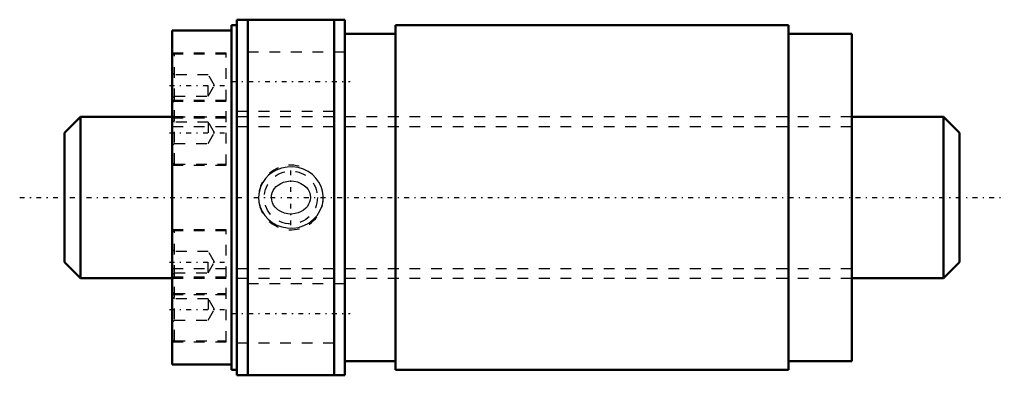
# Model space of a CAD drawing. Header units: millimetres. Extents: x -14.2 to 77.1, y -16.5 to 16.5.
import ezdxf

# ---------------------------------------------------------------- set-up
doc = ezdxf.new("R2010")
doc.units = ezdxf.units.MM
doc.linetypes.add('Center', pattern=[1.5, 0.45, -0.5, 0.05, -0.5])
doc.linetypes.add('Dashed', pattern=[2, 1, -1])
for name, color, linetype, lineweight in [('2d ConnectionPoints', 7, 'Continuous', 50), ('AM_0', 7, 'Continuous', 50), ('AM_5', 3, 'Continuous', 25), ('AM_7', 7, 'Center', 25), ('AM_9', 6, 'Dashed', 25)]:
    doc.layers.add(name, color=color, linetype=linetype, lineweight=lineweight)

# ---------------------------------------------------------------- blocks, each defined once
blk = doc.blocks.new('1_N0130WGF1530_3Nut_0_in_WGF1530_3G1_83LC3_N0_13_0_0_4')
at = {"layer": 'AM_0'}
for p, q in [((6, 16.5), (6, -16.5)), ((6, 16.5), (16, 16.5)), ((7, 16.5), (7, -16.5)), ((15, 16.5), (15, -16.5)), ((16, 16.5), (16, -16.5)), ((5.5, 16), (5.5, -16)), ((6, 16), (5.5, 16)), ((20.7, 16), (20.7, -16)), ((57.125, 16), (20.7, 16)), ((57.125, 16), (57.125, -16)), ((0, 15.5), (0, -15.5)), ((5.5, 15.5), (0, 15.5)), ((20.7, 15.2), (16, 15.2)), ((63, 15.2), (57.125, 15.2)), ((63, 15.2), (63, -15.2)), ((0, -15.5), (5.5, -15.5)), ((16, -15.2), (20.7, -15.2)), ((57.125, -15.2), (63, -15.2)), ((5.5, -16), (6, -16)), ((20.7, -16), (57.125, -16)), ((16, -16.5), (6, -16.5))]:
    blk.add_line(p, q, dxfattribs=at)
at = {"layer": 'AM_5', "linetype": 'Dashed'}
blk.add_arc((11, 0), 3, 75, 15, dxfattribs=at)
at = {"layer": 'AM_7'}
for p, q in [((-0.25, 10.392), (5.25, 10.392)), ((5.5, 10.75), (16.5, 10.75)), ((-0.25, 6), (5.25, 6)), ((11, -2.581), (11, 2.581)), ((-0.25, -6), (5.25, -6)), ((-0.25, -10.392), (5.25, -10.392)), ((5.5, -10.75), (16.5, -10.75))]:
    blk.add_line(p, q, dxfattribs=at)
at = {"layer": 'AM_9'}
for p, q in [((5, 13.392), (0, 13.392)), ((5, 13.292), (0.2, 13.292)), ((0.2, 3.1), (0.2, 13.292)), ((5, 3), (5, 13.392)), ((16, 13.5), (6, 13.5)), ((0.2, 11.392), (0, 11.592)), ((3.333, 11.392), (0.2, 11.392)), ((3.333, 9.392), (3.333, 11.392)), ((3.911, 10.392), (3.333, 11.392)), ((3.333, 9.392), (3.911, 10.392)), ((0, 9.192), (0.2, 9.392)), ((0.2, 9.392), (3.333, 9.392)), ((5, 9), (0, 9)), ((5, 8.9), (0.2, 8.9)), ((63, 7.5), (0, 7.5)), ((0, 7.392), (5, 7.392)), ((0.2, 7.492), (5, 7.492)), ((6, 8), (16, 8)), ((0.2, 7), (0, 7.2)), ((3.333, 7), (0.2, 7)), ((3.911, 6), (3.333, 7)), ((3.333, 7), (3.333, 5)), ((3.333, 5), (3.911, 6)), ((0, 4.8), (0.2, 5)), ((0.2, 5), (3.333, 5)), ((0, 3), (5, 3)), ((0.2, 3.1), (5, 3.1)), ((5, -3), (0, -3)), ((5, -3.1), (0.2, -3.1)), ((0.2, -13.292), (0.2, -3.1)), ((5, -13.392), (5, -3)), ((0.2, -5), (0, -4.8)), ((3.333, -5), (0.2, -5)), ((3.333, -7), (3.333, -5)), ((3.911, -6), (3.333, -5)), ((3.333, -7), (3.911, -6)), ((0, -7.2), (0.2, -7)), ((0.2, -7), (3.333, -7)), ((5, -7.392), (0, -7.392)), ((0, -7.5), (63, -7.5)), ((5, -7.492), (0.2, -7.492)), ((16, -8), (6, -8)), ((0, -9), (5, -9)), ((0.2, -8.9), (5, -8.9)), ((0.2, -9.392), (0, -9.192)), ((3.333, -9.392), (0.2, -9.392)), ((3.911, -10.392), (3.333, -9.392)), ((3.333, -9.392), (3.333, -11.392)), ((3.333, -11.392), (3.911, -10.392)), ((0, -11.592), (0.2, -11.392)), ((0.2, -11.392), (3.333, -11.392)), ((0, -13.392), (5, -13.392)), ((0.2, -13.292), (5, -13.292)), ((6, -13.5), (16, -13.5))]:
    blk.add_line(p, q, dxfattribs=at)
for points in [[(8.933, 2.062), (8.634, 1.748), (8.385, 1.394), (8.175, 0.955), (8.044, 0.487), (8, 0.025), (8.036, -0.437), (8.146, -0.876), (8.326, -1.29), (8.576, -1.676), (8.885, -2.018), (9.261, -2.318), (9.681, -2.556), (10.156, -2.731), (10.653, -2.828), (11.176, -2.841), (11.694, -2.769), (12.197, -2.609), (12.666, -2.367), (13.078, -2.052), (13.429, -1.67), (13.695, -1.249), (13.882, -0.788), (13.98, -0.328), (13.996, 0.143), (13.934, 0.592), (13.798, 1.025), (13.592, 1.431), (13.324, 1.799), (12.986, 2.132), (12.6, 2.407), (12.153, 2.627), (11.675, 2.773), (11.161, 2.842), (10.642, 2.826), (10.125, 2.722), (9.632, 2.533), (9.266, 2.322), (8.933, 2.062)], [(9.485, 0.833), (9.641, 1.007), (9.82, 1.158), (10.058, 1.306), (10.317, 1.419), (10.626, 1.5), (10.945, 1.534), (11.285, 1.515), (11.618, 1.44), (11.934, 1.31), (12.222, 1.126), (12.421, 0.944), (12.587, 0.731), (12.712, 0.49), (12.788, 0.229), (12.809, -0.002), (12.788, -0.233), (12.732, -0.438), (12.645, -0.633), (12.523, -0.822), (12.375, -0.991), (12.178, -1.16), (11.958, -1.298), (11.683, -1.419), (11.391, -1.497), (11.06, -1.533), (10.728, -1.516), (10.392, -1.443), (10.074, -1.314), (9.79, -1.135), (9.545, -0.905), (9.399, -0.709), (9.288, -0.492), (9.217, -0.256), (9.191, -0.012), (9.208, 0.206), (9.261, 0.418), (9.356, 0.635), (9.485, 0.833)]]:
    blk.add_lwpolyline(points, dxfattribs=at)
blk.add_circle((11, 0), 2.458, dxfattribs=at)
for centre, start, end in [((0.2, 13.092), 90, 180), ((0.2, 8.7), 90, 180), ((0.2, 7.692), 180, 270), ((0.2, 3.3), 180, 270), ((0.2, -3.3), 90, 180), ((0.2, -7.692), 90, 180), ((0.2, -8.7), 180, 270), ((0.2, -13.092), 180, 270)]:
    blk.add_arc(centre, 0.2, start, end, dxfattribs=at)
blk = doc.blocks.new('2_N0130WGF1530_30Shaft_0_in_WGF1530_3G1_83LC3_N0_13_0_0_4')
at = {"layer": 'AM_0'}
for p, q in [((-8.5, 7.5), (-10, 6)), ((-8.5, 7.5), (-8.5, -7.5)), ((0, 7.5), (-8.5, 7.5)), ((71.5, 7.5), (63, 7.5)), ((73, 6), (71.5, 7.5)), ((71.5, 7.5), (71.5, -7.5)), ((-10, 6), (-10, -6)), ((73, 6), (73, -6)), ((-10, -6), (-8.5, -7.5)), ((71.5, -7.5), (73, -6)), ((-8.5, -7.5), (0, -7.5)), ((63, -7.5), (71.5, -7.5))]:
    blk.add_line(p, q, dxfattribs=at)
at = {"layer": 'AM_5', "linetype": 'Dashed'}
for p, q in [((0, 6.58), (63, 6.58)), ((0, -6.58), (63, -6.58))]:
    blk.add_line(p, q, dxfattribs=at)
at = {"layer": 'AM_7'}
blk.add_line((-14.15, 0), (77.15, 0), dxfattribs=at)
at = {"layer": 'AM_9'}
for p, q in [((63, 7.5), (0, 7.5)), ((0, -7.5), (63, -7.5))]:
    blk.add_line(p, q, dxfattribs=at)

msp = doc.modelspace()

# ---------------------------------------------------------------- linework, layer by layer
at = {"layer": '2d ConnectionPoints'}
msp.add_point((0, 0), dxfattribs=at)

# ---------------------------------------------------------------- block references
for name in ['1_N0130WGF1530_3Nut_0_in_WGF1530_3G1_83LC3_N0_13_0_0_4', '2_N0130WGF1530_30Shaft_0_in_WGF1530_3G1_83LC3_N0_13_0_0_4']:
    msp.add_blockref(name, (0, 0))

doc.saveas('drawing.dxf')
